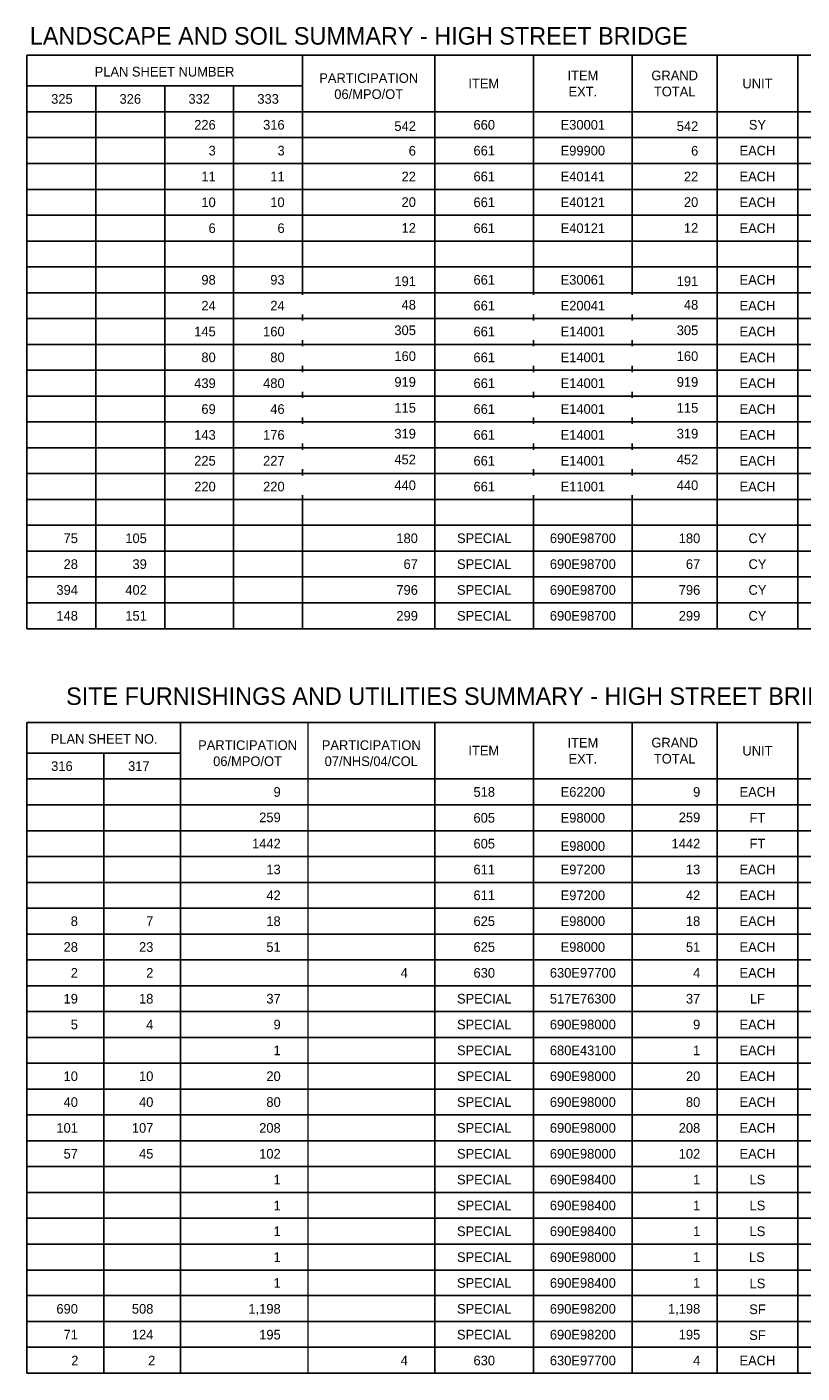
# Paper-space layout 'Layout1' of a CAD drawing. Extents: x 3.6 to 33.5, y 0.5 to 21.2.
# Tile 1 of 2: x 3.6 to 14.9, y 1.7 to 21.2. Entities that reach past the tile are written whole.
import ezdxf
from ezdxf.enums import TextEntityAlignment as Align

# ---------------------------------------------------------------- set-up
doc = ezdxf.new("R2010")
doc.units = 0
doc.header["$MEASUREMENT"] = 0
doc.layers.get('0').update_dxf_attribs({"lineweight": 13})
doc.layers.add('SH_Border', color=7, linetype='Continuous', lineweight=50)
doc.layers.add('SH_Text', color=7, linetype='Continuous', lineweight=25)
doc.styles.add('Slant font 30', font='font30.shx', dxfattribs={"oblique": 15, "height": 0.14, "bigfont": '@extfont2.shx'})
doc.styles.add('Slanted-Normal LS 0.50', font='font31.shx', dxfattribs={"height": 0.14})
doc.styles.add('Straight-Normal', font='font30.shx', dxfattribs={"height": 0.14})
doc.styles.add('Style-font31', font='font31.shx')

# ---------------------------------------------------------------- blocks, each defined once
blk = doc.blocks.new('SheetCode')
at = {"layer": 'SH_Border', "style": 'Straight-Normal', "flags": 1}
blk.add_attdef('SHCODE', text='', height=0.14, dxfattribs=at).set_placement((0, 0), align=Align.BOTTOM_CENTER)
at = {"layer": 'SH_Border', "style": 'Straight-Normal'}
blk.add_attdef('PGNO', text='', height=0.14, dxfattribs=at).set_placement((0, 0), align=Align.BOTTOM_CENTER)

psp = doc.layouts.get("Layout1")

# ---------------------------------------------------------------- linework, layer by layer
for p, q in [((9.551, 11.141), (5.861, 11.141)), ((7.706, 11.141), (7.706, 1.701))]:
    psp.add_line(p, q)
at = {"layer": 'SH_Text'}
for p, q in [((3.63, 20.822), (3.63, 12.502)), ((3.63, 20.822), (29.555, 20.822)), ((7.63, 20.822), (7.63, 12.502)), ((9.551, 20.822), (9.551, 12.502)), ((10.983, 20.822), (10.983, 12.502)), ((12.414, 20.822), (12.414, 12.502)), ((13.649, 20.822), (13.649, 12.502)), ((14.816, 20.822), (14.816, 12.502)), ((3.63, 20.377), (7.63, 20.377)), ((4.63, 20.377), (4.63, 12.502)), ((5.63, 20.377), (5.63, 12.502)), ((6.63, 20.377), (6.63, 12.502)), ((3.63, 20.002), (29.555, 20.002)), ((3.63, 19.627), (29.555, 19.627)), ((3.63, 19.252), (29.555, 19.252)), ((3.63, 18.877), (29.555, 18.877)), ((3.63, 18.502), (29.555, 18.502)), ((3.63, 18.127), (29.555, 18.127)), ((3.63, 17.752), (29.555, 17.752)), ((3.63, 17.377), (29.555, 17.377)), ((3.63, 17.002), (29.555, 17.002)), ((3.63, 16.627), (29.555, 16.627)), ((3.63, 16.252), (29.555, 16.252)), ((3.63, 16.252), (29.555, 16.252)), ((3.63, 15.877), (29.555, 15.877)), ((3.63, 15.877), (29.555, 15.877)), ((3.63, 15.502), (29.555, 15.502)), ((3.63, 15.127), (29.555, 15.127)), ((3.63, 15.127), (29.555, 15.127)), ((3.63, 14.377), (29.555, 14.377)), ((3.63, 14.002), (29.555, 14.002)), ((3.63, 14.002), (29.555, 14.002)), ((3.63, 13.627), (29.555, 13.627)), ((3.63, 13.252), (29.555, 13.252)), ((3.63, 12.877), (29.555, 12.877)), ((3.63, 12.502), (29.555, 12.502)), ((3.63, 11.141), (3.63, 8.821)), ((3.63, 11.141), (29.838, 11.141)), ((5.861, 11.141), (5.861, 1.701)), ((9.551, 11.141), (9.551, 1.701)), ((10.983, 11.141), (10.983, 8.821)), ((12.414, 11.141), (12.414, 8.821)), ((13.649, 11.141), (13.649, 8.821)), ((14.816, 11.144), (14.816, 8.821)), ((3.63, 10.696), (5.861, 10.696)), ((4.745, 10.696), (4.745, 1.701)), ((5.861, 10.696), (5.861, 1.701)), ((3.63, 10.321), (29.838, 10.321)), ((3.63, 9.946), (29.838, 9.946)), ((3.63, 9.571), (29.838, 9.571)), ((3.63, 9.196), (29.838, 9.196)), ((3.63, 8.821), (29.838, 8.821)), ((3.63, 8.821), (3.63, 7.321)), ((10.983, 8.821), (10.983, 7.321)), ((12.414, 8.821), (12.414, 7.321)), ((13.649, 8.821), (13.649, 7.321)), ((14.816, 8.821), (14.816, 7.321)), ((3.63, 8.446), (29.838, 8.446)), ((3.63, 8.071), (29.838, 8.071)), ((3.63, 7.696), (29.838, 7.696)), ((3.63, 7.321), (29.838, 7.321)), ((3.63, 7.321), (3.63, 1.701)), ((10.983, 7.321), (10.983, 1.701)), ((12.414, 7.321), (12.414, 1.701)), ((13.649, 7.321), (13.649, 1.701)), ((14.816, 7.321), (14.816, 1.701)), ((3.63, 6.946), (29.838, 6.946)), ((3.63, 6.571), (29.838, 6.571)), ((3.63, 6.196), (29.838, 6.196)), ((3.63, 5.821), (29.838, 5.821)), ((3.63, 5.446), (29.838, 5.446)), ((3.63, 5.071), (29.838, 5.071)), ((3.63, 4.696), (29.838, 4.696)), ((3.63, 4.321), (29.838, 4.321)), ((3.63, 3.946), (29.838, 3.946)), ((3.63, 3.571), (29.838, 3.571)), ((3.63, 3.196), (29.838, 3.196)), ((3.63, 2.826), (29.838, 2.826)), ((3.63, 2.451), (29.838, 2.451)), ((3.63, 2.076), (29.838, 2.076)), ((3.63, 1.701), (29.838, 1.701))]:
    psp.add_line(p, q, dxfattribs=at)

# ---------------------------------------------------------------- block references
ref = psp.add_blockref('SheetCode', (4.138, 20.189), dxfattribs=at)
ref.add_attrib('PGNO', '325', dxfattribs={"layer": 'SH_Border', "height": 0.14, "style": 'Slanted-Normal LS 0.50'}).set_placement((4.138, 20.189), align=Align.MIDDLE_CENTER)
ref = psp.add_blockref('SheetCode', (5.13, 20.189), dxfattribs=at)
ref.add_attrib('PGNO', '326', dxfattribs={"layer": 'SH_Border', "height": 0.14, "style": 'Slanted-Normal LS 0.50'}).set_placement((5.13, 20.189), align=Align.MIDDLE_CENTER)
ref = psp.add_blockref('SheetCode', (6.13, 20.189), dxfattribs=at)
ref.add_attrib('PGNO', '332', dxfattribs={"layer": 'SH_Border', "height": 0.14, "style": 'Slanted-Normal LS 0.50'}).set_placement((6.13, 20.189), align=Align.MIDDLE_CENTER)
ref = psp.add_blockref('SheetCode', (7.13, 20.189), dxfattribs=at)
ref.add_attrib('PGNO', '333', dxfattribs={"layer": 'SH_Border', "height": 0.14, "style": 'Slanted-Normal LS 0.50'}).set_placement((7.13, 20.189), align=Align.MIDDLE_CENTER)
ref = psp.add_blockref('SheetCode', (4.138, 10.508), dxfattribs=at)
ref.add_attrib('PGNO', '316', dxfattribs={"layer": 'SH_Border', "height": 0.14, "style": 'Slanted-Normal LS 0.50'}).set_placement((4.138, 10.508), align=Align.MIDDLE_CENTER)
ref = psp.add_blockref('SheetCode', (5.254, 10.508), dxfattribs=at)
ref.add_attrib('PGNO', '317', dxfattribs={"layer": 'SH_Border', "height": 0.14, "style": 'Slanted-Normal LS 0.50'}).set_placement((5.254, 10.508), align=Align.MIDDLE_CENTER)

# ---------------------------------------------------------------- texts
at = {"layer": 'SH_Text', "style": 'Style-font31'}
for s, p in [('PLAN SHEET NUMBER', (5.627, 20.584)), ('UNIT', (14.232, 20.412)), ('660', (10.267, 19.814)), ('E30001', (11.698, 19.814)), ('SY', (14.232, 19.814)), ('661', (10.267, 19.439)), ('E99900', (11.698, 19.439)), ('EACH', (14.232, 19.439)), ('661', (10.267, 19.064)), ('E40141', (11.698, 19.064)), ('EACH', (14.232, 19.064)), ('661', (10.267, 18.689)), ('E40121', (11.698, 18.689)), ('EACH', (14.232, 18.689)), ('661', (10.267, 18.314)), ('E40121', (11.698, 18.314)), ('EACH', (14.232, 18.314)), ('661', (10.267, 17.564)), ('E30061', (11.698, 17.564)), ('EACH', (14.232, 17.564)), ('661', (10.267, 17.189)), ('E20041', (11.698, 17.189)), ('EACH', (14.232, 17.189)), ('661', (10.267, 16.814)), ('E14001', (11.698, 16.814)), ('EACH', (14.232, 16.814)), ('661', (10.267, 16.439)), ('E14001', (11.698, 16.439)), ('EACH', (14.232, 16.439)), ('661', (10.267, 16.064)), ('E14001', (11.698, 16.064)), ('EACH', (14.232, 16.064)), ('661', (10.267, 15.689)), ('E14001', (11.698, 15.689)), ('EACH', (14.232, 15.689)), ('661', (10.267, 15.314)), ('E14001', (11.698, 15.314)), ('EACH', (14.232, 15.314)), ('661', (10.267, 14.939)), ('E14001', (11.698, 14.939)), ('EACH', (14.232, 14.939)), ('661', (10.267, 14.564)), ('E11001', (11.698, 14.564)), ('EACH', (14.232, 14.564)), ('SPECIAL', (10.267, 13.814)), ('690E98700', (11.698, 13.814)), ('CY', (14.232, 13.814)), ('SPECIAL', (10.267, 13.439)), ('690E98700', (11.698, 13.439)), ('CY', (14.232, 13.439)), ('SPECIAL', (10.267, 13.064)), ('690E98700', (11.698, 13.064)), ('CY', (14.232, 13.064)), ('SPECIAL', (10.267, 12.689)), ('690E98700', (11.698, 12.689)), ('CY', (14.232, 12.689)), ('PLAN SHEET NO.', (4.75, 10.903)), ('UNIT', (14.232, 10.731)), ('518', (10.267, 10.133)), ('E62200', (11.698, 10.133)), ('EACH', (14.232, 10.133)), ('605', (10.267, 9.758)), ('E98000', (11.698, 9.758)), ('FT', (14.232, 9.758)), ('605', (10.267, 9.383)), ('E98000', (11.698, 9.348)), ('FT', (14.232, 9.383)), ('611', (10.267, 9.008)), ('E97200', (11.698, 9.008)), ('EACH', (14.232, 9.008)), ('611', (10.267, 8.633)), ('E97200', (11.698, 8.633)), ('EACH', (14.232, 8.633)), ('625', (10.267, 8.258)), ('E98000', (11.698, 8.258)), ('EACH', (14.232, 8.258)), ('625', (10.267, 7.883)), ('E98000', (11.698, 7.883)), ('EACH', (14.232, 7.883)), ('630', (10.267, 7.508)), ('630E97700', (11.698, 7.508)), ('EACH', (14.232, 7.508)), ('SPECIAL', (10.267, 7.133)), ('517E76300', (11.698, 7.133)), ('LF', (14.232, 7.133)), ('SPECIAL', (10.267, 6.758)), ('690E98000', (11.698, 6.758)), ('EACH', (14.232, 6.758)), ('SPECIAL', (10.267, 6.383)), ('680E43100', (11.698, 6.383)), ('EACH', (14.232, 6.383)), ('SPECIAL', (10.267, 6.008)), ('690E98000', (11.698, 6.008)), ('EACH', (14.232, 6.008)), ('SPECIAL', (10.267, 5.633)), ('690E98000', (11.698, 5.633)), ('EACH', (14.232, 5.633)), ('SPECIAL', (10.267, 5.258)), ('690E98000', (11.698, 5.258)), ('EACH', (14.232, 5.258)), ('SPECIAL', (10.267, 4.883)), ('690E98000', (11.698, 4.883)), ('EACH', (14.232, 4.883)), ('SPECIAL', (10.267, 4.508)), ('690E98400', (11.698, 4.508)), ('LS', (14.232, 4.508)), ('SPECIAL', (10.267, 4.133)), ('690E98400', (11.698, 4.133)), ('LS', (14.232, 4.133)), ('SPECIAL', (10.267, 3.758)), ('690E98400', (11.698, 3.758)), ('LS', (14.232, 3.758)), ('SPECIAL', (10.267, 3.383)), ('690E98000', (11.698, 3.383)), ('LS', (14.224, 3.383)), ('SPECIAL', (10.267, 3.008)), ('690E98400', (11.698, 3.008)), ('LS', (14.232, 3.001)), ('SPECIAL', (10.267, 2.633)), ('690E98200', (11.698, 2.633)), ('SF', (14.232, 2.626)), ('SPECIAL', (10.267, 2.258)), ('690E98200', (11.698, 2.258)), ('SF', (14.232, 2.251)), ('630', (10.267, 1.883)), ('630E97700', (11.698, 1.883)), ('EACH', (14.232, 1.883))]:
    psp.add_text(s, height=0.14, dxfattribs=at).set_placement(p, align=Align.MIDDLE_CENTER)
for s, p in [('226', (6.37, 19.814)), ('316', (7.37, 19.814)), ('3', (6.37, 19.439)), ('3', (7.37, 19.439)), ('11', (6.37, 19.064)), ('11', (7.37, 19.064)), ('10', (6.37, 18.689)), ('10', (7.37, 18.689)), ('6', (6.37, 18.314)), ('6', (7.37, 18.314)), ('98', (6.37, 17.564)), ('93', (7.37, 17.564)), ('24', (6.37, 17.189)), ('24', (7.37, 17.189)), ('145', (6.37, 16.814)), ('160', (7.37, 16.814)), ('80', (6.37, 16.439)), ('80', (7.37, 16.439)), ('439', (6.37, 16.064)), ('480', (7.37, 16.064)), ('69', (6.37, 15.689)), ('46', (7.37, 15.689)), ('143', (6.37, 15.314)), ('176', (7.37, 15.314)), ('225', (6.37, 14.939)), ('227', (7.37, 14.939)), ('220', (6.37, 14.564)), ('220', (7.37, 14.564)), ('75', (4.37, 13.814)), ('105', (5.37, 13.814)), ('180', (9.304, 13.814)), ('180', (13.402, 13.814)), ('28', (4.37, 13.439)), ('39', (5.37, 13.439)), ('67', (9.304, 13.439)), ('67', (13.402, 13.439)), ('394', (4.37, 13.064)), ('402', (5.37, 13.064)), ('796', (9.304, 13.064)), ('796', (13.402, 13.064)), ('148', (4.37, 12.689)), ('151', (5.37, 12.689)), ('299', (9.304, 12.689)), ('299', (13.402, 12.689)), ('9', (7.313, 10.133)), ('9', (13.402, 10.133)), ('259', (7.313, 9.764)), ('259', (13.402, 9.764)), ('1442', (7.313, 9.383)), ('1442', (13.402, 9.383)), ('13', (7.313, 9.008)), ('13', (13.402, 9.008)), ('42', (7.313, 8.633)), ('42', (13.402, 8.633)), ('8', (4.37, 8.258)), ('7', (5.465, 8.258)), ('18', (7.313, 8.258)), ('18', (13.402, 8.258)), ('28', (4.37, 7.883)), ('23', (5.465, 7.883)), ('51', (7.313, 7.883)), ('51', (13.402, 7.883)), ('2', (4.37, 7.508)), ('2', (5.465, 7.508)), ('4', (9.158, 7.508)), ('4', (13.402, 7.508)), ('19', (4.37, 7.133)), ('18', (5.465, 7.133)), ('37', (7.313, 7.133)), ('37', (13.402, 7.133)), ('5', (4.37, 6.758)), ('4', (5.465, 6.758)), ('9', (7.313, 6.758)), ('9', (13.402, 6.758)), ('1', (7.313, 6.383)), ('1', (13.402, 6.383)), ('10', (4.37, 6.008)), ('10', (5.465, 6.008)), ('20', (7.313, 6.008)), ('20', (13.402, 6.008)), ('40', (4.37, 5.633)), ('40', (5.465, 5.633)), ('80', (7.313, 5.633)), ('80', (13.402, 5.633)), ('101', (4.37, 5.258)), ('107', (5.465, 5.258)), ('208', (7.313, 5.258)), ('208', (13.402, 5.258)), ('57', (4.37, 4.883)), ('45', (5.465, 4.883)), ('102', (7.313, 4.883)), ('102', (13.402, 4.883)), ('1', (7.313, 4.508)), ('1', (13.402, 4.508)), ('1', (7.313, 4.133)), ('1', (13.402, 4.133)), ('1', (7.313, 3.758)), ('1', (13.402, 3.758)), ('1', (7.313, 3.383)), ('1', (13.402, 3.383)), ('1', (7.313, 3.008)), ('1', (13.402, 3.008)), ('690', (4.37, 2.633)), ('508', (5.465, 2.633)), ('1,198', (7.313, 2.633)), ('1,198', (13.402, 2.633)), ('71', (4.37, 2.258)), ('124', (5.465, 2.258)), ('195', (7.313, 2.258)), ('195', (13.402, 2.258)), ('2', (4.377, 1.883)), ('2', (5.493, 1.883)), ('4', (9.158, 1.883)), ('4', (13.402, 1.883))]:
    psp.add_text(s, height=0.14, dxfattribs=at).set_placement(p, align=Align.MIDDLE_RIGHT)
at = {"layer": 'SH_Text'}
for s, insert, char_height, width, attachment_point, style in [('{\\Ffont31|c0;\\Q0;LANDSCAPE AND SOIL\\Ffont31|c128; SUMMARY - \\Ffont31|c0;HIGH\\Ffont31|c128; STREET BRIDGE}', (3.672, 21.102), 0.254, 11.95688, 4, 'Slant font 30'), ('PARTICIPATION\\P06/MPO/OT', (8.59, 20.562), 0.14, 1.55775, 2, 'Style-font31'), ('{\\Ffont31|c0;\\Q0;ITEM\\PEXT.}', (11.698, 20.412), 0.14, 1.14162, 5, 'Slant font 30'), ('\\Ffont31;\\Q0;GRAND\\PTOTAL', (13.031, 20.412), 0.14, 1.14162, 5, 'Slant font 30'), ('\\Ffont31;\\Q0;ITEM', (10.26, 20.412), 0.14, 6.66334, 5, 'Slant font 30'), ('{\\Ffont31|c0;\\Q0;SITE FURNISHINGS AND UTILITIES\\Ffont31|c128; SUMMARY - \\Ffont31|c0;HIGH\\Ffont31|c128; STREET BRIDGE}', (9.945, 11.521), 0.254, 13.09918, 5, 'Slant font 30'), ('PARTICIPATION\\P06/MPO/OT', (6.832, 10.882), 0.14, 1.55775, 2, 'Style-font31'), ('PARTICIPATION\\P07/NHS/04/COL', (8.627, 10.882), 0.14, 1.55775, 2, 'Style-font31'), ('\\Ffont31;\\Q0;ITEM', (10.26, 10.733), 0.14, 6.66334, 5, 'Slant font 30'), ('{\\Ffont31|c0;\\Q0;ITEM\\PEXT.}', (11.698, 10.731), 0.14, 1.14162, 5, 'Slant font 30'), ('\\Ffont31;\\Q0;GRAND\\PTOTAL', (13.031, 10.731), 0.14, 1.14162, 5, 'Slant font 30')]:
    psp.add_mtext(s, dxfattribs=dict(at, insert=insert, char_height=char_height, width=width, attachment_point=attachment_point, style=style))
at = {"layer": 'SH_Text', "char_height": 0.14, "attachment_point": 3, "rotation": 360, "line_spacing_factor": 0.61694, "style": 'Slanted-Normal LS 0.50', "bg_fill": 2}
for s, insert in [('6', (9.275, 19.507)), ('6', (13.373, 19.507)), ('22', (9.275, 19.133)), ('22', (13.373, 19.133)), ('20', (9.275, 18.762)), ('20', (13.373, 18.762)), ('12', (9.275, 18.387)), ('12', (13.373, 18.387))]:
    psp.add_mtext(s, dxfattribs=dict(at, insert=insert))
at = {"layer": 'SH_Text', "char_height": 0.14, "width": 2.56623, "attachment_point": 3, "rotation": 360, "line_spacing_factor": 0.61694, "style": 'Slanted-Normal LS 0.50', "bg_fill": 2}
for s, insert in [('48', (9.275, 17.272)), ('48', (13.373, 17.272)), ('305', (9.275, 16.902)), ('305', (13.373, 16.902)), ('160', (9.275, 16.527)), ('160', (13.373, 16.527)), ('919', (9.275, 16.152)), ('919', (13.373, 16.152)), ('115', (9.275, 15.777)), ('115', (13.373, 15.777)), ('319', (9.275, 15.402)), ('319', (13.373, 15.402)), ('452', (9.275, 15.027)), ('452', (13.373, 15.027)), ('440', (13.373, 14.653))]:
    psp.add_mtext(s, dxfattribs=dict(at, insert=insert))

# ---------------------------------------------------------------- next in the draw order: linework, layer by layer
at = {"layer": 'SH_Text'}
psp.add_line((3.63, 14.752), (29.555, 14.752), dxfattribs=at)
psp.add_line((3.63, 14.752), (29.555, 14.752), dxfattribs=at)

# ---------------------------------------------------------------- next in the draw order: texts
at = {"layer": 'SH_Text', "char_height": 0.14, "width": 0.72362, "attachment_point": 3, "rotation": 360, "line_spacing_factor": 0.61694, "style": 'Slanted-Normal LS 0.50', "bg_fill": 2}
for insert in [(9.275, 19.864), (13.373, 19.864)]:
    psp.add_mtext('542', dxfattribs=dict(at, insert=insert))
at = {"layer": 'SH_Text', "char_height": 0.14, "attachment_point": 3, "rotation": 360, "line_spacing_factor": 0.61694, "style": 'Slanted-Normal LS 0.50', "bg_fill": 2}
for insert in [(9.275, 17.613), (13.373, 17.613)]:
    psp.add_mtext('191', dxfattribs=dict(at, insert=insert))

# ---------------------------------------------------------------- next in the draw order: texts
at = {"layer": 'SH_Text', "insert": (9.275, 14.653), "char_height": 0.14, "width": 2.56623, "attachment_point": 3, "rotation": 360, "line_spacing_factor": 0.61694, "style": 'Slanted-Normal LS 0.50', "bg_fill": 2}
psp.add_mtext('440', dxfattribs=at)

doc.saveas('drawing.dxf')
